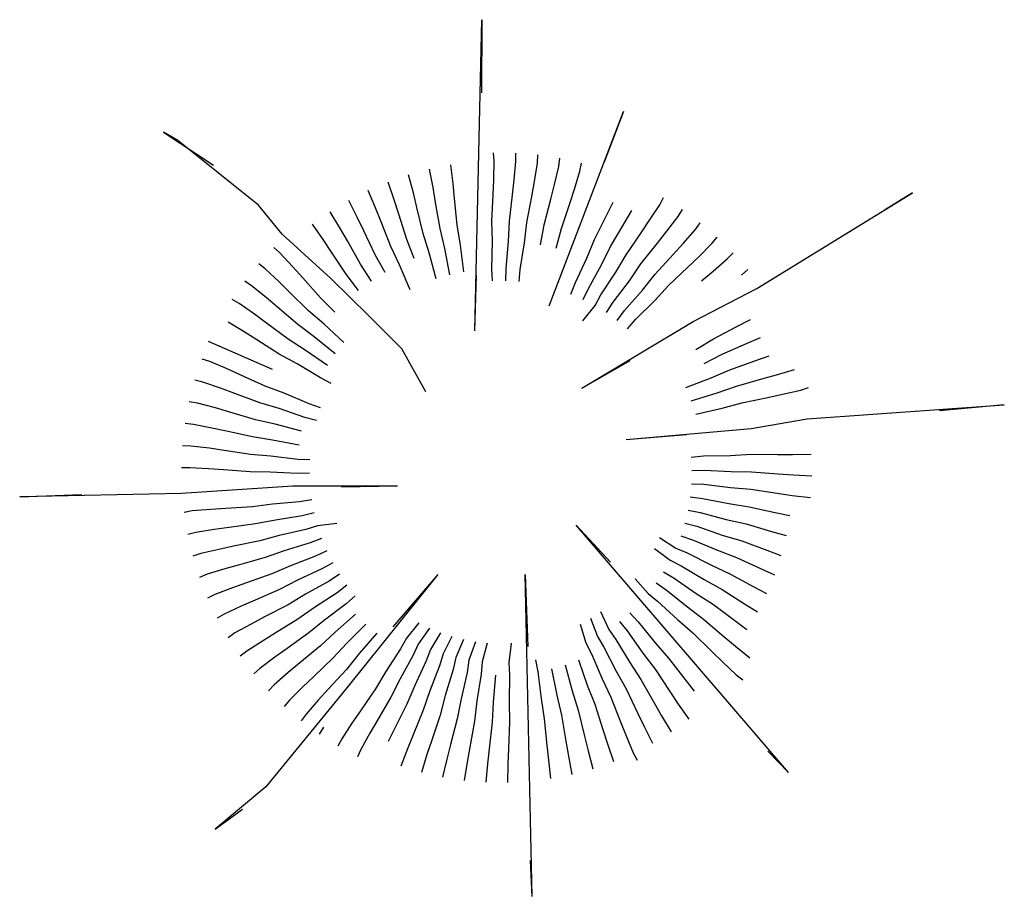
# Model space of a CAD drawing. Extents: x -1.03 to 1.13, y -0.92 to 1.01.
import ezdxf

# ---------------------------------------------------------------- set-up
doc = ezdxf.new("R2010")
doc.units = 0
doc.header["$MEASUREMENT"] = 0
doc.layers.add('JARDIN', color=76, linetype='CONTINUOUS')

msp = doc.modelspace()

# ---------------------------------------------------------------- linework, layer by layer
at = {"layer": 'JARDIN'}
for p, q in [((-0.0287, 0.3216), (-0.0139, 1.0052)), ((-0.0139, 1.0052), (-0.014, 0.8441)), ((0.1343, 0.376), (0.2973, 0.8031)), ((0.2973, 0.8031), (0.2551, 0.6924)), ((-0.681, 0.74), (-0.7128, 0.7581)), ((-0.7128, 0.7581), (-0.6029, 0.6853)), ((-0.5044, 0.5973), (-0.681, 0.74)), ((0.0133, 0.6946), (0.0119, 0.7126)), ((0.0125, 0.6536), (0.0133, 0.6946)), ((0.0573, 0.6531), (0.061, 0.6939)), ((0.061, 0.6939), (0.0608, 0.712)), ((0.1085, 0.69), (0.1096, 0.708)), ((0.1556, 0.6827), (0.158, 0.7006)), ((-0.1206, 0.6364), (-0.1284, 0.6766)), ((-0.0767, 0.6452), (-0.0816, 0.6859)), ((0.102, 0.6495), (0.1085, 0.69)), ((0.1463, 0.6428), (0.1556, 0.6827)), ((0.1901, 0.633), (0.2021, 0.6722)), ((0.2021, 0.6722), (0.2057, 0.6899)), ((-0.1639, 0.6245), (-0.1744, 0.664)), ((0.0112, 0.6204), (0.0125, 0.6536)), ((0.0537, 0.6201), (0.0573, 0.6531)), ((0.0961, 0.6169), (0.102, 0.6495)), ((-0.2473, 0.5918), (-0.2632, 0.6295)), ((-0.2062, 0.6096), (-0.2194, 0.6483)), ((-0.115, 0.6036), (-0.1206, 0.6364)), ((-0.0734, 0.6122), (-0.0767, 0.6452)), ((0.1381, 0.6106), (0.1463, 0.6428)), ((0.1797, 0.6015), (0.1901, 0.633)), ((-0.2871, 0.5712), (-0.3056, 0.6077)), ((-0.196, 0.578), (-0.2062, 0.6096)), ((-0.156, 0.5922), (-0.1639, 0.6245)), ((-0.0677, 0.5541), (-0.0734, 0.6122)), ((0.0087, 0.5621), (0.0112, 0.6204)), ((0.0472, 0.5621), (0.0537, 0.6201)), ((0.0855, 0.5594), (0.0961, 0.6169)), ((0.1236, 0.5541), (0.1381, 0.6106)), ((0.3774, 0.5986), (0.3858, 0.6146)), ((0.5905, 0.4142), (0.9133, 0.6126)), ((0.9325, 0.6246), (0.8708, 0.5866)), ((0.9133, 0.6126), (0.9325, 0.6246)), ((-0.4524, 0.5336), (-0.5044, 0.5973)), ((-0.235, 0.561), (-0.2473, 0.5918)), ((-0.1423, 0.5355), (-0.156, 0.5922)), ((-0.1053, 0.5461), (-0.115, 0.6036)), ((0.1612, 0.5461), (0.1797, 0.6015)), ((0.2603, 0.5746), (0.275, 0.6044)), ((0.299, 0.5571), (0.3157, 0.5857)), ((0.3551, 0.5643), (0.3774, 0.5986)), ((0.4175, 0.5728), (0.427, 0.5882)), ((-0.3254, 0.5478), (-0.3464, 0.583)), ((-0.2727, 0.5413), (-0.2871, 0.5712)), ((-0.1784, 0.5223), (-0.196, 0.578)), ((0.2343, 0.5223), (0.2603, 0.5746)), ((0.3364, 0.5368), (0.3551, 0.5643)), ((0.3928, 0.5401), (0.4175, 0.5728)), ((-0.3619, 0.5219), (-0.3853, 0.5555)), ((-0.3089, 0.519), (-0.3254, 0.5478)), ((-0.2475, 0.4886), (-0.2727, 0.5413)), ((-0.2135, 0.5067), (-0.235, 0.561)), ((-0.0951, 0.5026), (-0.1053, 0.5461)), ((-0.0606, 0.5099), (-0.0677, 0.5541)), ((0.0097, 0.5174), (0.0087, 0.5621)), ((0.045, 0.5175), (0.0472, 0.5621)), ((0.0802, 0.515), (0.0855, 0.5594)), ((0.1152, 0.5102), (0.1236, 0.5541)), ((0.1498, 0.5029), (0.1612, 0.5461)), ((0.2694, 0.5067), (0.299, 0.5571)), ((0.4288, 0.5134), (0.4557, 0.5442)), ((0.4557, 0.5442), (0.4663, 0.559)), ((-0.3454, 0.4365), (-0.4524, 0.5336)), ((-0.3435, 0.4943), (-0.3619, 0.5219)), ((-0.1622, 0.4806), (-0.1784, 0.5223)), ((-0.1291, 0.4928), (-0.1423, 0.5355)), ((0.217, 0.4811), (0.2343, 0.5223)), ((0.3034, 0.4887), (0.3364, 0.5368)), ((0.3723, 0.5141), (0.3928, 0.5401)), ((0.4918, 0.5131), (0.5034, 0.5271)), ((-0.457, 0.4926), (-0.4706, 0.5047)), ((-0.2801, 0.4682), (-0.3089, 0.519)), ((-0.1945, 0.4662), (-0.2135, 0.5067)), ((-0.0837, 0.4442), (-0.0951, 0.5026)), ((-0.0533, 0.451), (-0.0606, 0.5099)), ((0.0087, 0.458), (0.0097, 0.5174)), ((0.0398, 0.4582), (0.045, 0.5175)), ((0.071, 0.4563), (0.0802, 0.515)), ((0.2493, 0.4668), (0.2694, 0.5067)), ((0.336, 0.4683), (0.3723, 0.5141)), ((0.4065, 0.4888), (0.4288, 0.5134)), ((0.4628, 0.4842), (0.4918, 0.5131)), ((-0.4291, 0.4626), (-0.457, 0.4926)), ((-0.3112, 0.4456), (-0.3435, 0.4943)), ((-0.2257, 0.4496), (-0.2475, 0.4886)), ((-0.1136, 0.4354), (-0.1291, 0.4928)), ((0.1919, 0.4273), (0.217, 0.4811)), ((0.2805, 0.4503), (0.3034, 0.4887)), ((0.3671, 0.4457), (0.4065, 0.4888)), ((0.4388, 0.4613), (0.4628, 0.4842)), ((0.4947, 0.4527), (0.5257, 0.4795)), ((0.5257, 0.4795), (0.5382, 0.4926)), ((-0.4894, 0.4576), (-0.5037, 0.4687)), ((-0.4595, 0.4297), (-0.4894, 0.4576)), ((-0.407, 0.4379), (-0.4291, 0.4626)), ((-0.2556, 0.4308), (-0.2801, 0.4682)), ((-0.1712, 0.4115), (-0.1945, 0.4662)), ((0.0102, 0.4311), (0.0087, 0.458)), ((0.0395, 0.4313), (0.0398, 0.4582)), ((0.0687, 0.4295), (0.071, 0.4563)), ((0.2205, 0.4148), (0.2493, 0.4668)), ((0.3105, 0.4316), (0.336, 0.4683)), ((0.3965, 0.421), (0.4388, 0.4613)), ((0.5571, 0.4437), (0.5705, 0.4559)), ((-0.3683, 0.3942), (-0.407, 0.4379)), ((-0.2614, 0.3546), (-0.3454, 0.4365)), ((-0.2842, 0.41), (-0.3112, 0.4456)), ((-0.0287, 0.3216), (-0.0252, 0.4432)), ((0.2482, 0.4004), (0.2805, 0.4503)), ((0.3391, 0.4109), (0.3671, 0.4457)), ((0.4692, 0.4315), (0.4947, 0.4527)), ((-0.5192, 0.4205), (-0.5343, 0.4305)), ((-0.4875, 0.3946), (-0.5192, 0.4205)), ((-0.4357, 0.4065), (-0.4595, 0.4297)), ((0.1823, 0.4021), (0.1919, 0.4273)), ((0.2092, 0.3903), (0.2205, 0.4148)), ((0.2747, 0.3841), (0.3105, 0.4316)), ((0.3662, 0.3882), (0.3965, 0.421)), ((0.4509, 0.3421), (0.5905, 0.4142)), ((-0.5464, 0.3813), (-0.5622, 0.3902)), ((-0.4621, 0.3732), (-0.4875, 0.3946)), ((-0.394, 0.3656), (-0.4357, 0.4065)), ((-0.3366, 0.3627), (-0.3683, 0.3942)), ((0.2352, 0.3768), (0.2482, 0.4004)), ((0.3001, 0.366), (0.3391, 0.4109)), ((-0.5129, 0.3577), (-0.5464, 0.3813)), ((-0.4177, 0.3353), (-0.4621, 0.3732)), ((0.2081, 0.3433), (0.2352, 0.3768)), ((0.2602, 0.3614), (0.2747, 0.3841)), ((0.3242, 0.3461), (0.3662, 0.3882)), ((-0.4862, 0.3381), (-0.5129, 0.3577)), ((-0.3602, 0.3364), (-0.394, 0.3656)), ((-0.1891, 0.2817), (-0.2614, 0.3546)), ((0.284, 0.3444), (0.3001, 0.366)), ((0.3066, 0.3257), (0.3242, 0.3461)), ((-0.5358, 0.3192), (-0.5708, 0.3403)), ((-0.4392, 0.3034), (-0.4862, 0.3381)), ((-0.3819, 0.3086), (-0.4177, 0.3353)), ((-0.3167, 0.2959), (-0.3602, 0.3364)), ((0.2063, 0.1957), (0.4509, 0.3421)), ((0.4951, 0.3035), (0.5469, 0.3306)), ((0.5469, 0.3306), (0.5763, 0.346)), ((-0.5077, 0.3014), (-0.5358, 0.3192)), ((-0.4016, 0.2792), (-0.4392, 0.3034)), ((-0.3357, 0.2712), (-0.3819, 0.3086)), ((-0.0287, 0.3216), (-0.0287, 0.3216)), ((-0.0287, 0.3216), (-0.0287, 0.3216)), ((-0.0287, 0.3216), (-0.0287, 0.3216)), ((-0.0287, 0.3216), (-0.0287, 0.3216)), ((-0.0287, 0.3216), (-0.0287, 0.3216)), ((-0.0287, 0.3216), (-0.0287, 0.3216)), ((0.4569, 0.2804), (0.4951, 0.3035)), ((0.5679, 0.2936), (0.5983, 0.307)), ((-0.4732, 0.2362), (-0.6139, 0.2982)), ((-0.4584, 0.2701), (-0.5077, 0.3014)), ((-0.1369, 0.1876), (-0.1891, 0.2817)), ((-0.1369, 0.1876), (-0.1891, 0.2817)), ((0.5143, 0.2703), (0.5679, 0.2936)), ((-0.4192, 0.2486), (-0.4584, 0.2701)), ((-0.3529, 0.2452), (-0.4016, 0.2792)), ((0.4746, 0.2498), (0.5143, 0.2703)), ((0.5862, 0.2553), (0.6175, 0.2665)), ((-0.6107, 0.2538), (-0.628, 0.2593)), ((-0.5731, 0.2377), (-0.6107, 0.2538)), ((-0.3683, 0.218), (-0.4192, 0.2486)), ((0.2063, 0.1957), (0.3121, 0.2561)), ((0.5312, 0.2357), (0.5862, 0.2553)), ((-0.5428, 0.2241), (-0.5731, 0.2377)), ((-0.4896, 0.1999), (-0.5428, 0.2241)), ((-0.3442, 0.2059), (-0.3683, 0.218)), ((0.4347, 0.1968), (0.4901, 0.2181)), ((0.4901, 0.2181), (0.5312, 0.2357)), ((0.6019, 0.2157), (0.6338, 0.2247)), ((0.6338, 0.2247), (0.673, 0.2366)), ((-0.6261, 0.2086), (-0.6437, 0.2129)), ((-0.5874, 0.1952), (-0.6261, 0.2086)), ((-0.5562, 0.1837), (-0.5874, 0.1952)), ((-0.4479, 0.1841), (-0.4896, 0.1999)), ((0.5034, 0.1853), (0.5456, 0.2001)), ((0.5456, 0.2001), (0.6019, 0.2157)), ((0.6871, 0.1911), (0.7043, 0.1968)), ((-0.5015, 0.1634), (-0.5562, 0.1837)), ((-0.3931, 0.1609), (-0.4479, 0.1841)), ((0.4466, 0.1679), (0.5034, 0.1853)), ((0.5575, 0.1635), (0.6147, 0.1752)), ((0.6147, 0.1752), (0.6472, 0.182)), ((0.6472, 0.182), (0.6871, 0.1911)), ((-0.6382, 0.1625), (-0.6561, 0.1655)), ((-0.5987, 0.1519), (-0.6382, 0.1625)), ((-0.5668, 0.1426), (-0.5987, 0.1519)), ((-0.4587, 0.1505), (-0.5015, 0.1634)), ((-0.3676, 0.1522), (-0.3931, 0.1609)), ((0.4565, 0.1384), (0.5144, 0.1518)), ((0.5144, 0.1518), (0.5575, 0.1635)), ((0.7014, 0.1278), (1.1342, 0.1585)), ((1.1342, 0.1585), (0.992, 0.1455)), ((-0.5108, 0.126), (-0.5668, 0.1426)), ((-0.4025, 0.1311), (-0.4587, 0.1505)), ((-0.3765, 0.1243), (-0.4025, 0.1311)), ((-0.6471, 0.1157), (-0.6652, 0.1175)), ((-0.607, 0.1078), (-0.6471, 0.1157)), ((-0.4672, 0.1162), (-0.5108, 0.126)), ((-0.4098, 0.1008), (-0.4672, 0.1162)), ((0.5781, 0.1068), (0.7014, 0.1278)), ((-0.5745, 0.1007), (-0.607, 0.1078)), ((-0.5175, 0.0882), (-0.5745, 0.1007)), ((-0.4733, 0.0814), (-0.5175, 0.0882)), ((0.3036, 0.0826), (0.5781, 0.1068)), ((0.3036, 0.0826), (0.4362, 0.0935)), ((-0.6528, 0.0683), (-0.6709, 0.0688)), ((-0.6121, 0.0633), (-0.6528, 0.0683)), ((-0.415, 0.07), (-0.4733, 0.0814)), ((-0.5793, 0.0585), (-0.6121, 0.0633)), ((-0.5215, 0.0499), (-0.5793, 0.0585)), ((-0.477, 0.0462), (-0.5215, 0.0499)), ((-0.418, 0.039), (-0.477, 0.0462)), ((0.4466, 0.044), (0.4735, 0.0465)), ((0.4735, 0.0465), (0.5329, 0.0476)), ((0.5329, 0.0476), (0.5775, 0.0501)), ((0.5775, 0.0501), (0.6359, 0.0497)), ((0.6359, 0.0497), (0.6691, 0.0495)), ((0.6691, 0.0495), (0.71, 0.0501)), ((-0.3911, 0.0377), (-0.418, 0.039)), ((-0.6551, 0.0207), (-0.6731, 0.02)), ((-0.6142, 0.0185), (-0.6551, 0.0207)), ((-0.5811, 0.016), (-0.6142, 0.0185)), ((-0.5228, 0.0115), (-0.5811, 0.016)), ((-0.4782, 0.0109), (-0.5228, 0.0115)), ((-0.4188, 0.0078), (-0.4782, 0.0109)), ((-0.3919, 0.0084), (-0.4188, 0.0078)), ((0.4479, 0.0148), (0.4748, 0.0153)), ((0.4748, 0.0153), (0.5342, 0.0123)), ((0.5342, 0.0123), (0.5789, 0.0117)), ((0.5789, 0.0117), (0.6371, 0.0072)), ((0.6371, 0.0072), (0.6702, 0.0047)), ((0.6702, 0.0047), (0.7111, 0.0025)), ((-0.4287, -0.0202), (-0.6731, -0.0357)), ((-0.1991, -0.0202), (-0.4287, -0.0202)), ((-0.1991, -0.0202), (-0.3219, -0.0224)), ((0.4471, -0.0145), (0.474, -0.0158)), ((0.474, -0.0158), (0.533, -0.023)), ((-0.6731, -0.0357), (-1.0287, -0.0435)), ((-1.0287, -0.0435), (-0.8923, -0.038)), ((0.533, -0.023), (0.5775, -0.0268)), ((0.5775, -0.0268), (0.6353, -0.0353)), ((0.6353, -0.0353), (0.6681, -0.0401)), ((0.6681, -0.0401), (0.7088, -0.0452)), ((-0.4731, -0.0595), (-0.5175, -0.0651)), ((-0.4139, -0.0543), (-0.4731, -0.0595)), ((-0.3873, -0.05), (-0.4139, -0.0543)), ((0.4442, -0.0437), (0.471, -0.0469)), ((0.471, -0.0469), (0.5293, -0.0582)), ((0.5293, -0.0582), (0.5735, -0.065)), ((-0.6497, -0.0744), (-0.6675, -0.0777)), ((-0.6089, -0.0709), (-0.6497, -0.0744)), ((-0.5758, -0.0688), (-0.6089, -0.0709)), ((-0.5175, -0.0651), (-0.5758, -0.0688)), ((-0.4083, -0.085), (-0.467, -0.0943)), ((-0.382, -0.0788), (-0.4083, -0.085)), ((0.4394, -0.0726), (0.4658, -0.0776)), ((0.4658, -0.0776), (0.5233, -0.093)), ((0.5735, -0.065), (0.6305, -0.0776)), ((0.6305, -0.0776), (0.663, -0.0846)), ((-0.5108, -0.103), (-0.5687, -0.1107)), ((-0.467, -0.0943), (-0.5108, -0.103)), ((-0.3747, -0.1072), (-0.4005, -0.1152)), ((-0.332, -0.1019), (-0.3747, -0.1072)), ((0.6602, -0.6493), (0.1935, -0.1056)), ((0.1935, -0.1056), (0.2694, -0.187)), ((0.4325, -0.1011), (0.4585, -0.108)), ((0.4585, -0.108), (0.5147, -0.1273)), ((0.5233, -0.093), (0.5668, -0.1029)), ((0.5668, -0.1029), (0.6228, -0.1194)), ((-0.642, -0.1215), (-0.6596, -0.126)), ((-0.6016, -0.1152), (-0.642, -0.1215)), ((-0.5687, -0.1107), (-0.6016, -0.1152)), ((-0.4584, -0.1286), (-0.5015, -0.1403)), ((-0.4005, -0.1152), (-0.4584, -0.1286)), ((0.4236, -0.129), (0.4491, -0.1377)), ((0.5147, -0.1273), (0.5575, -0.1402)), ((0.6228, -0.1194), (0.6547, -0.1287)), ((-0.5015, -0.1403), (-0.5587, -0.152)), ((-0.3906, -0.1448), (-0.4474, -0.1622)), ((-0.3654, -0.135), (-0.3906, -0.1448)), ((0.3767, -0.1329), (0.4129, -0.1563)), ((0.4491, -0.1377), (0.5039, -0.1609)), ((0.5575, -0.1402), (0.6123, -0.1606)), ((-0.6311, -0.1679), (-0.6483, -0.1736)), ((-0.5912, -0.1588), (-0.6311, -0.1679)), ((-0.5587, -0.152), (-0.5912, -0.1588)), ((-0.4474, -0.1622), (-0.4896, -0.1769)), ((-0.3543, -0.1621), (-0.3786, -0.1736)), ((0.3658, -0.1569), (0.4002, -0.1827)), ((0.4129, -0.1563), (0.4377, -0.1667)), ((0.4377, -0.1667), (0.4907, -0.1937)), ((0.5039, -0.1609), (0.5457, -0.1767)), ((0.6123, -0.1606), (0.6434, -0.1721)), ((-0.5458, -0.1926), (-0.5778, -0.2016)), ((-0.4896, -0.1769), (-0.5458, -0.1926)), ((-0.3786, -0.1736), (-0.4341, -0.1949)), ((-0.3412, -0.1883), (-0.3647, -0.2015)), ((0.4002, -0.1827), (0.4243, -0.1949)), ((0.4907, -0.1937), (0.5313, -0.2124)), ((0.5457, -0.1767), (0.5988, -0.2009)), ((-0.617, -0.2135), (-0.6337, -0.2204)), ((-0.5778, -0.2016), (-0.617, -0.2135)), ((-0.4752, -0.2125), (-0.5302, -0.2321)), ((-0.4341, -0.1949), (-0.4752, -0.2125)), ((-0.3647, -0.2015), (-0.4186, -0.2266)), ((-0.3264, -0.2136), (-0.3489, -0.2284)), ((-0.1103, -0.2144), (-0.3102, -0.463)), ((-0.1103, -0.2144), (-0.2093, -0.3293)), ((0.0972, -0.9213), (0.0817, -0.2138)), ((0.0817, -0.2138), (0.0872, -0.3721)), ((0.3857, -0.2082), (0.4089, -0.222)), ((0.4243, -0.1949), (0.4752, -0.2254)), ((0.5313, -0.2124), (0.5826, -0.2402)), ((0.5988, -0.2009), (0.6291, -0.2145)), ((-0.5302, -0.2321), (-0.5615, -0.2433)), ((-0.4186, -0.2266), (-0.4583, -0.2471)), ((-0.3489, -0.2284), (-0.4009, -0.2572)), ((-0.3098, -0.2378), (-0.3313, -0.2541)), ((0.3234, -0.2234), (0.3517, -0.2559)), ((0.3695, -0.2326), (0.3917, -0.248)), ((0.4089, -0.222), (0.4576, -0.2561)), ((0.4752, -0.2254), (0.5144, -0.247)), ((-0.5997, -0.2579), (-0.6159, -0.266)), ((-0.5615, -0.2433), (-0.5997, -0.2579)), ((-0.4583, -0.2471), (-0.5118, -0.2704)), ((-0.4009, -0.2572), (-0.4391, -0.2804)), ((-0.3313, -0.2541), (-0.3811, -0.2865)), ((0.3517, -0.2559), (0.3727, -0.2727)), ((0.3917, -0.248), (0.4379, -0.2854)), ((0.4576, -0.2561), (0.4952, -0.2803)), ((0.5144, -0.247), (0.5637, -0.2783)), ((0.5826, -0.2402), (0.6119, -0.2559)), ((-0.5118, -0.2704), (-0.5422, -0.2838)), ((-0.4391, -0.2804), (-0.4909, -0.3074)), ((-0.3118, -0.2785), (-0.3593, -0.3143)), ((-0.2916, -0.2607), (-0.3118, -0.2785)), ((0.3727, -0.2727), (0.4162, -0.3132)), ((0.4952, -0.2803), (0.5422, -0.3149)), ((0.5637, -0.2783), (0.5918, -0.296)), ((-0.5794, -0.301), (-0.595, -0.3102)), ((-0.5422, -0.2838), (-0.5794, -0.301)), ((-0.3811, -0.2865), (-0.4176, -0.3122)), ((-0.2908, -0.3015), (-0.3356, -0.3405)), ((0.2472, -0.2957), (0.2654, -0.3347)), ((0.3113, -0.2983), (0.3298, -0.3179)), ((0.4379, -0.2854), (0.4737, -0.3121)), ((-0.5202, -0.3229), (-0.5561, -0.3426)), ((-0.4909, -0.3074), (-0.5202, -0.3229)), ((-0.4176, -0.3122), (-0.4673, -0.3428)), ((-0.3593, -0.3143), (-0.3939, -0.3425)), ((-0.2682, -0.323), (-0.3102, -0.365)), ((-0.1521, -0.3201), (-0.1792, -0.3536)), ((0.2023, -0.3232), (0.2149, -0.3644)), ((0.2252, -0.3103), (0.2407, -0.3504)), ((0.289, -0.3173), (0.306, -0.3382)), ((0.3298, -0.3179), (0.3672, -0.3641)), ((0.4162, -0.3132), (0.45, -0.3424)), ((0.4737, -0.3121), (0.5182, -0.35)), ((0.5422, -0.3149), (0.5689, -0.3346)), ((-0.5561, -0.3426), (-0.571, -0.3529)), ((-0.4673, -0.3428), (-0.4956, -0.3603)), ((-0.3939, -0.3425), (-0.4414, -0.3765)), ((-0.3356, -0.3405), (-0.3682, -0.3711)), ((-0.2441, -0.3428), (-0.2831, -0.3877)), ((-0.1285, -0.3319), (-0.1532, -0.3672)), ((-0.1042, -0.342), (-0.1263, -0.3789)), ((0.2654, -0.3347), (0.281, -0.3567)), ((0.306, -0.3382), (0.3402, -0.3869)), ((0.45, -0.3424), (0.4917, -0.3833)), ((-0.4956, -0.3603), (-0.53, -0.3825)), ((-0.3102, -0.365), (-0.3405, -0.3978)), ((-0.1792, -0.3536), (-0.1921, -0.3772)), ((-0.1532, -0.3672), (-0.1645, -0.3916)), ((-0.0792, -0.3503), (-0.0987, -0.3887)), ((-0.0537, -0.3569), (-0.0705, -0.3966)), ((-0.0278, -0.3617), (-0.0418, -0.4024)), ((-0.0016, -0.3647), (-0.0127, -0.4063)), ((0.051, -0.3652), (0.0458, -0.4079)), ((0.2149, -0.3644), (0.2273, -0.3883)), ((0.2407, -0.3504), (0.2547, -0.3735)), ((0.281, -0.3567), (0.3116, -0.4077)), ((0.3672, -0.3641), (0.3966, -0.3977)), ((0.5182, -0.35), (0.5435, -0.3715)), ((-0.53, -0.3825), (-0.5442, -0.3938)), ((-0.4414, -0.3765), (-0.4684, -0.3959)), ((-0.3682, -0.3711), (-0.4132, -0.4083)), ((-0.2831, -0.3877), (-0.3111, -0.4225)), ((-0.1921, -0.3772), (-0.2245, -0.4271)), ((-0.1263, -0.3789), (-0.1359, -0.4041)), ((-0.0987, -0.3887), (-0.1065, -0.4145)), ((0.2273, -0.3883), (0.2505, -0.4431)), ((0.2547, -0.3735), (0.2817, -0.4264)), ((0.3402, -0.3869), (0.3672, -0.4224)), ((0.4917, -0.3833), (0.5155, -0.4065)), ((0.5435, -0.3715), (0.5753, -0.3973)), ((-0.4684, -0.3959), (-0.5011, -0.4205)), ((-0.4132, -0.4083), (-0.4387, -0.4295)), ((-0.3405, -0.3978), (-0.3828, -0.4381)), ((-0.1645, -0.3916), (-0.1933, -0.4436)), ((-0.1359, -0.4041), (-0.161, -0.458)), ((-0.0705, -0.3966), (-0.0764, -0.4229)), ((-0.0418, -0.4024), (-0.0459, -0.4291)), ((-0.0127, -0.4063), (-0.015, -0.4332)), ((0.0458, -0.4079), (0.0474, -0.4348)), ((0.104, -0.4013), (0.1093, -0.4278)), ((0.1989, -0.4013), (0.2182, -0.4575)), ((0.3116, -0.4077), (0.3361, -0.445)), ((0.3966, -0.3977), (0.4323, -0.444)), ((0.5155, -0.4065), (0.5454, -0.4345)), ((-0.5011, -0.4205), (-0.5145, -0.4327)), ((-0.4387, -0.4295), (-0.4697, -0.4563)), ((-0.3111, -0.4225), (-0.3505, -0.4656)), ((-0.2245, -0.4271), (-0.2474, -0.4655)), ((-0.1065, -0.4145), (-0.1278, -0.47)), ((-0.0764, -0.4229), (-0.0938, -0.4797)), ((-0.0459, -0.4291), (-0.0592, -0.487)), ((0.1093, -0.4278), (0.1166, -0.4868)), ((0.1397, -0.421), (0.1511, -0.4794)), ((0.1697, -0.4122), (0.1851, -0.4696)), ((0.2817, -0.4264), (0.3035, -0.4654)), ((0.3672, -0.4224), (0.3995, -0.4711)), ((-0.3828, -0.4381), (-0.4068, -0.461)), ((-0.1933, -0.4436), (-0.2134, -0.4835)), ((-0.015, -0.4332), (-0.0242, -0.4919)), ((0.0162, -0.4351), (0.011, -0.4943)), ((0.0474, -0.4348), (0.0463, -0.4942)), ((0.2505, -0.4431), (0.2695, -0.4835)), ((0.3361, -0.445), (0.3649, -0.4958)), ((0.4323, -0.444), (0.4526, -0.4703)), ((0.5454, -0.4345), (0.5597, -0.4455)), ((-0.3102, -0.463), (-0.488, -0.6804)), ((-0.4697, -0.4563), (-0.4822, -0.4695)), ((-0.4068, -0.461), (-0.4358, -0.4899)), ((-0.3505, -0.4656), (-0.3728, -0.4902)), ((-0.2474, -0.4655), (-0.2804, -0.5137)), ((-0.161, -0.458), (-0.1783, -0.4992)), ((-0.1278, -0.47), (-0.1421, -0.5123)), ((0.1851, -0.4696), (0.1983, -0.5123)), ((0.2182, -0.4575), (0.2344, -0.4991)), ((0.3035, -0.4654), (0.3287, -0.5181)), ((0.3995, -0.4711), (0.4179, -0.4987)), ((-0.4358, -0.4899), (-0.4474, -0.5039)), ((-0.3728, -0.4902), (-0.3997, -0.5211)), ((-0.2134, -0.4835), (-0.243, -0.5339)), ((-0.0938, -0.4797), (-0.1052, -0.5229)), ((-0.0592, -0.487), (-0.0676, -0.5309)), ((-0.0242, -0.4919), (-0.0295, -0.5362)), ((0.011, -0.4943), (0.0089, -0.5389)), ((0.0463, -0.4942), (0.0473, -0.5389)), ((0.1166, -0.4868), (0.1237, -0.5309)), ((0.1511, -0.4794), (0.1613, -0.5229)), ((0.2695, -0.4835), (0.291, -0.5378)), ((0.3649, -0.4958), (0.3814, -0.5247)), ((-0.2804, -0.5137), (-0.2991, -0.5411)), ((-0.1783, -0.4992), (-0.2043, -0.5515)), ((-0.1421, -0.5123), (-0.1644, -0.5663)), ((0.1983, -0.5123), (0.212, -0.569)), ((0.2344, -0.4991), (0.2521, -0.5548)), ((0.3287, -0.5181), (0.3431, -0.548)), ((0.4179, -0.4987), (0.4414, -0.5323)), ((-0.3997, -0.5211), (-0.4103, -0.5358)), ((-0.243, -0.5339), (-0.2597, -0.5626)), ((-0.1052, -0.5229), (-0.1236, -0.5783)), ((-0.0676, -0.5309), (-0.0821, -0.5875)), ((-0.0295, -0.5362), (-0.0401, -0.5937)), ((0.0089, -0.5389), (0.0023, -0.597)), ((0.0473, -0.5389), (0.0448, -0.5973)), ((0.1237, -0.5309), (0.1294, -0.589)), ((0.1613, -0.5229), (0.1711, -0.5805)), ((0.291, -0.5378), (0.3033, -0.5686)), ((0.3814, -0.5247), (0.4024, -0.5598)), ((-0.3615, -0.5496), (-0.371, -0.565)), ((-0.2991, -0.5411), (-0.3214, -0.5754)), ((-0.2043, -0.5515), (-0.219, -0.5812)), ((0.2521, -0.5548), (0.2622, -0.5864)), ((0.3431, -0.548), (0.3616, -0.5845)), ((-0.3214, -0.5754), (-0.3298, -0.5914)), ((-0.2597, -0.5626), (-0.2796, -0.5983)), ((-0.1644, -0.5663), (-0.177, -0.597)), ((-0.1236, -0.5783), (-0.1341, -0.6098)), ((0.1711, -0.5805), (0.1767, -0.6132)), ((0.212, -0.569), (0.2199, -0.6013)), ((0.3033, -0.5686), (0.3192, -0.6063)), ((-0.2796, -0.5983), (-0.2869, -0.6149)), ((-0.177, -0.597), (-0.1917, -0.6352)), ((-0.0821, -0.5875), (-0.0903, -0.6196)), ((-0.0401, -0.5937), (-0.046, -0.6263)), ((0.0023, -0.597), (-0.0013, -0.63)), ((0.0448, -0.5973), (0.0435, -0.6304)), ((0.1294, -0.589), (0.1327, -0.622)), ((0.2199, -0.6013), (0.2304, -0.6409)), ((0.2622, -0.5864), (0.2754, -0.6251)), ((0.6602, -0.6493), (0.615, -0.6025)), ((-0.1341, -0.6098), (-0.1461, -0.649)), ((-0.0903, -0.6196), (-0.0996, -0.6595)), ((-0.046, -0.6263), (-0.0525, -0.6668)), ((0.1327, -0.622), (0.1376, -0.6627)), ((0.1767, -0.6132), (0.1844, -0.6534)), ((0.3192, -0.6063), (0.3279, -0.6223)), ((-0.0013, -0.63), (-0.0049, -0.6707)), ((0.0435, -0.6304), (0.0427, -0.6714)), ((-0.488, -0.6804), (-0.5991, -0.7736)), ((-0.5991, -0.7736), (-0.5391, -0.7295)), ((0.0972, -0.9213), (0.0934, -0.8425))]:
    msp.add_line(p, q, dxfattribs=at)

doc.saveas('drawing.dxf')
